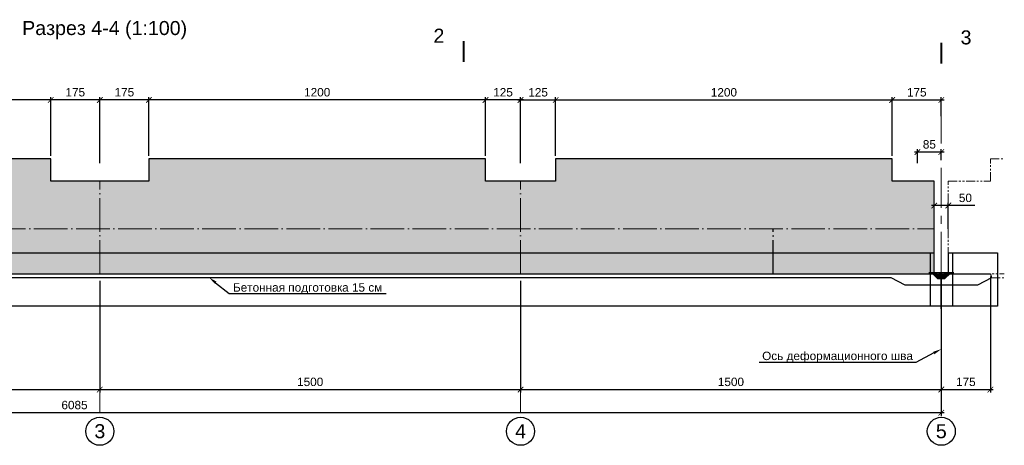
# Model space of a CAD drawing. Header units: millimetres. Extents: x 381297 to 840819, y 463079 to 618741.
# Tile 8 of 14: x 493055 to 528158, y 499756 to 514931. Entities that reach past the tile are written whole.
import ezdxf
from ezdxf import colors
from ezdxf.entities.mleader import LeaderData, LeaderLine
from ezdxf.math import Vec2, Vec3

# ---------------------------------------------------------------- set-up
doc = ezdxf.new("R2010")
doc.units = ezdxf.units.MM
for name, pattern in [('ACAD_ISO04W100', [30, 24, -3, 0, -3]), ('DASHED', [9, 6, -3]), ('PHANTOM', [63.5, 31.75, -6.35, 6.35, -6.35, 6.35, -6.35]), ('осевая', [50.8, 31.75, -6.35, 6.35, -6.35])]:
    doc.linetypes.add(name, pattern=pattern)
for name, color, linetype, lineweight in [('Бетон', 7, 'Continuous', 50), ('ГТО-2_Размеры', 7, 'Continuous', 15), ('Отдел_Выноски(стрелка)', 7, 'Continuous', 15), ('Отдел_Заглавные надписи', 7, 'Continuous', 30), ('Отдел_Разрезы. Сечения. Узлы', 7, 'Continuous', 15)]:
    doc.layers.add(name, color=color, linetype=linetype, lineweight=lineweight)
for name, color, linetype in [('ГП_металл', 7, 'Continuous'), ('Оси', 1, 'осевая'), ('Штриховка', 7, 'Continuous')]:
    doc.layers.add(name, color=color, linetype=linetype)
doc.styles.add('arial', font='arial.ttf')
doc.styles.add('ариал 0.9', font='arial.ttf', dxfattribs={"width": 0.9})
doc.styles.add('Рогун1', font='arial.ttf')
doc.dimstyles.new('100 мм', dxfattribs={"dimscale": 100, "dimtxt": 3.5, "dimasz": 2, "dimexe": 1, "dimexo": 1, "dimgap": 1.2, "dimtad": 1, "dimdec": 0, "dimlfac": 0.1, "dimrnd": 0.0001, "dimtxsty": 'Рогун1', "dimblk": 'ARCHTICK', "dimcen": 2.5, "dimdle": 1, "dimaunit": 1, "dimadec": 1, "dimazin": 0, "dimtfac": 1, "dimtdec": 0, "dimtmove": 1, "dimatfit": 3, "dimldrblk": 'ARCHTICK', "dimfxl": 1, "dimtfill": 1, "dimarcsym": 0})

# ---------------------------------------------------------------- blocks, each defined once
blk = doc.blocks.new('_ArchTick')
at = {"color": 0, "linetype": 'ByBlock', "const_width": 0.15}
blk.add_lwpolyline([(-0.5, -0.5), (0.5, 0.5)], dxfattribs=at)
blk = doc.blocks.new('*D6')
at = {"layer": 'Defpoints', "color": 0, "transparency": 16777216}
for p in [(480912, 505721), (495912, 502915), (495912, 501743)]:
    blk.add_point(p, dxfattribs=at)
at = {"layer": 'ГТО-2_Размеры', "color": 0, "lineweight": -2, "transparency": 16777216}
for p, q in [((480912, 505621), (480912, 501643)), ((495912, 502815), (495912, 501643)), ((480812, 501743), (496012, 501743))]:
    blk.add_line(p, q, dxfattribs=at)
at = {"layer": 'ГТО-2_Размеры', "color": 0, "lineweight": -2, "transparency": 16777216, "xscale": 200, "yscale": 200, "zscale": 200, "rotation": 180}
blk.add_blockref('_ArchTick', (480912, 501743), dxfattribs=at)
at = {"layer": 'ГТО-2_Размеры', "color": 0, "lineweight": -2, "transparency": 16777216, "xscale": 200, "yscale": 200, "zscale": 200}
blk.add_blockref('_ArchTick', (495912, 501743), dxfattribs=at)
at = {"layer": 'ГТО-2_Размеры', "color": 0, "transparency": 16777216, "insert": (488412, 502016), "char_height": 300, "attachment_point": 5, "style": 'Рогун1'}
blk.add_mtext('1500', dxfattribs=at)
blk = doc.blocks.new('*D3')
at = {"layer": 'Defpoints', "color": 0, "transparency": 16777216}
for p in [(495912, 505721), (510912, 505721), (510912, 501743)]:
    blk.add_point(p, dxfattribs=at)
at = {"layer": 'ГТО-2_Размеры', "color": 0, "lineweight": -2, "transparency": 16777216}
for p, q in [((495912, 505621), (495912, 501643)), ((510912, 505621), (510912, 501643)), ((495812, 501743), (511012, 501743))]:
    blk.add_line(p, q, dxfattribs=at)
at = {"layer": 'ГТО-2_Размеры', "color": 0, "lineweight": -2, "transparency": 16777216, "xscale": 200, "yscale": 200, "zscale": 200, "rotation": 180}
blk.add_blockref('_ArchTick', (495912, 501743), dxfattribs=at)
at = {"layer": 'ГТО-2_Размеры', "color": 0, "lineweight": -2, "transparency": 16777216, "xscale": 200, "yscale": 200, "zscale": 200}
blk.add_blockref('_ArchTick', (510912, 501743), dxfattribs=at)
at = {"layer": 'ГТО-2_Размеры', "color": 0, "transparency": 16777216, "insert": (503412, 502016), "char_height": 300, "attachment_point": 5, "style": 'Рогун1'}
blk.add_mtext('1500', dxfattribs=at)
blk = doc.blocks.new('*D7')
at = {"layer": 'Defpoints', "color": 0, "transparency": 16777216}
for p in [(510912, 505721), (525912, 505701), (525912, 501743)]:
    blk.add_point(p, dxfattribs=at)
at = {"layer": 'ГТО-2_Размеры', "color": 0, "lineweight": -2, "transparency": 16777216}
for p, q in [((510912, 505621), (510912, 501643)), ((525912, 505601), (525912, 501643)), ((510812, 501743), (526012, 501743))]:
    blk.add_line(p, q, dxfattribs=at)
at = {"layer": 'ГТО-2_Размеры', "color": 0, "lineweight": -2, "transparency": 16777216, "xscale": 200, "yscale": 200, "zscale": 200, "rotation": 180}
blk.add_blockref('_ArchTick', (510912, 501743), dxfattribs=at)
at = {"layer": 'ГТО-2_Размеры', "color": 0, "lineweight": -2, "transparency": 16777216, "xscale": 200, "yscale": 200, "zscale": 200}
blk.add_blockref('_ArchTick', (525912, 501743), dxfattribs=at)
at = {"layer": 'ГТО-2_Размеры', "color": 0, "transparency": 16777216, "insert": (518412, 502016), "char_height": 300, "attachment_point": 5, "style": 'Рогун1'}
blk.add_mtext('1500', dxfattribs=at)
blk = doc.blocks.new('*D4')
at = {"layer": 'Defpoints', "color": 0, "transparency": 16777216}
for p in [(465062, 505716), (525912, 504621), (465062, 500916)]:
    blk.add_point(p, dxfattribs=at)
at = {"layer": 'ГТО-2_Размеры', "color": 0, "lineweight": -2, "transparency": 16777216}
for p, q in [((465062, 505616), (465062, 500816)), ((525912, 504521), (525912, 500816)), ((526012, 500916), (464962, 500916))]:
    blk.add_line(p, q, dxfattribs=at)
at = {"layer": 'ГТО-2_Размеры', "color": 0, "lineweight": -2, "transparency": 16777216, "xscale": 200, "yscale": 200, "zscale": 200, "rotation": 180}
blk.add_blockref('_ArchTick', (465062, 500916), dxfattribs=at)
at = {"layer": 'ГТО-2_Размеры', "color": 0, "lineweight": -2, "transparency": 16777216, "xscale": 200, "yscale": 200, "zscale": 200}
blk.add_blockref('_ArchTick', (525912, 500916), dxfattribs=at)
at = {"layer": 'ГТО-2_Размеры', "color": 0, "transparency": 16777216, "insert": (495009, 501189), "char_height": 300, "attachment_point": 5, "style": 'Рогун1'}
blk.add_mtext('6085', dxfattribs=at)
blk = doc.blocks.new('*D8')
at = {"layer": 'Defpoints', "color": 0, "transparency": 16777216}
for p in [(512162, 512067), (512162, 509971), (524162, 509971)]:
    blk.add_point(p, dxfattribs=at)
at = {"layer": 'ГТО-2_Размеры', "color": 0, "lineweight": -2, "transparency": 16777216}
for p, q in [((512162, 510071), (512162, 512167)), ((524162, 510071), (524162, 512167)), ((524262, 512067), (512062, 512067))]:
    blk.add_line(p, q, dxfattribs=at)
at = {"layer": 'ГТО-2_Размеры', "color": 0, "lineweight": -2, "transparency": 16777216, "xscale": 200, "yscale": 200, "zscale": 200, "rotation": 180}
blk.add_blockref('_ArchTick', (512162, 512067), dxfattribs=at)
at = {"layer": 'ГТО-2_Размеры', "color": 0, "lineweight": -2, "transparency": 16777216, "xscale": 200, "yscale": 200, "zscale": 200}
blk.add_blockref('_ArchTick', (524162, 512067), dxfattribs=at)
at = {"layer": 'ГТО-2_Размеры', "color": 0, "transparency": 16777216, "insert": (518162, 512340), "char_height": 300, "attachment_point": 5, "style": 'Рогун1'}
blk.add_mtext('1200', dxfattribs=at)
blk = doc.blocks.new('*D9')
at = {"layer": 'Defpoints', "color": 0, "transparency": 16777216}
for p in [(509662, 512068), (509662, 509971), (510912, 509721)]:
    blk.add_point(p, dxfattribs=at)
at = {"layer": 'ГТО-2_Размеры', "color": 0, "lineweight": -2, "transparency": 16777216}
for p, q in [((509662, 510071), (509662, 512168)), ((510912, 509821), (510912, 512168)), ((511012, 512068), (509562, 512068))]:
    blk.add_line(p, q, dxfattribs=at)
at = {"layer": 'ГТО-2_Размеры', "color": 0, "lineweight": -2, "transparency": 16777216, "xscale": 200, "yscale": 200, "zscale": 200, "rotation": 180}
blk.add_blockref('_ArchTick', (509662, 512068), dxfattribs=at)
at = {"layer": 'ГТО-2_Размеры', "color": 0, "lineweight": -2, "transparency": 16777216, "xscale": 200, "yscale": 200, "zscale": 200}
blk.add_blockref('_ArchTick', (510912, 512068), dxfattribs=at)
at = {"layer": 'ГТО-2_Размеры', "color": 0, "transparency": 16777216, "insert": (510287, 512341), "char_height": 300, "attachment_point": 5, "style": 'Рогун1'}
blk.add_mtext('125', dxfattribs=at)
blk = doc.blocks.new('*D10')
at = {"layer": 'Defpoints', "color": 0, "transparency": 16777216}
for p in [(497662, 512069), (497662, 509971), (509662, 509971)]:
    blk.add_point(p, dxfattribs=at)
at = {"layer": 'ГТО-2_Размеры', "color": 0, "lineweight": -2, "transparency": 16777216}
for p, q in [((497662, 510071), (497662, 512169)), ((509662, 510071), (509662, 512169)), ((509762, 512069), (497562, 512069))]:
    blk.add_line(p, q, dxfattribs=at)
at = {"layer": 'ГТО-2_Размеры', "color": 0, "lineweight": -2, "transparency": 16777216, "xscale": 200, "yscale": 200, "zscale": 200, "rotation": 180}
blk.add_blockref('_ArchTick', (497662, 512069), dxfattribs=at)
at = {"layer": 'ГТО-2_Размеры', "color": 0, "lineweight": -2, "transparency": 16777216, "xscale": 200, "yscale": 200, "zscale": 200}
blk.add_blockref('_ArchTick', (509662, 512069), dxfattribs=at)
at = {"layer": 'ГТО-2_Размеры', "color": 0, "transparency": 16777216, "insert": (503662, 512343), "char_height": 300, "attachment_point": 5, "style": 'Рогун1'}
blk.add_mtext('1200', dxfattribs=at)
blk = doc.blocks.new('*D11')
at = {"layer": 'Defpoints', "color": 0, "transparency": 16777216}
for p in [(494162, 512069), (494162, 509971), (495912, 509713)]:
    blk.add_point(p, dxfattribs=at)
at = {"layer": 'ГТО-2_Размеры', "color": 0, "lineweight": -2, "transparency": 16777216}
for p, q in [((494162, 510071), (494162, 512169)), ((495912, 509813), (495912, 512169)), ((496012, 512069), (494062, 512069))]:
    blk.add_line(p, q, dxfattribs=at)
at = {"layer": 'ГТО-2_Размеры', "color": 0, "lineweight": -2, "transparency": 16777216, "xscale": 200, "yscale": 200, "zscale": 200, "rotation": 180}
blk.add_blockref('_ArchTick', (494162, 512069), dxfattribs=at)
at = {"layer": 'ГТО-2_Размеры', "color": 0, "lineweight": -2, "transparency": 16777216, "xscale": 200, "yscale": 200, "zscale": 200}
blk.add_blockref('_ArchTick', (495912, 512069), dxfattribs=at)
at = {"layer": 'ГТО-2_Размеры', "color": 0, "transparency": 16777216, "insert": (495037, 512343), "char_height": 300, "attachment_point": 5, "style": 'Рогун1'}
blk.add_mtext('175', dxfattribs=at)
blk = doc.blocks.new('*D12')
at = {"layer": 'Defpoints', "color": 0, "transparency": 16777216}
for p in [(482162, 512071), (482162, 509971), (494162, 509971)]:
    blk.add_point(p, dxfattribs=at)
at = {"layer": 'ГТО-2_Размеры', "color": 0, "lineweight": -2, "transparency": 16777216}
for p, q in [((482162, 510071), (482162, 512171)), ((494162, 510071), (494162, 512171)), ((494262, 512071), (482062, 512071))]:
    blk.add_line(p, q, dxfattribs=at)
at = {"layer": 'ГТО-2_Размеры', "color": 0, "lineweight": -2, "transparency": 16777216, "xscale": 200, "yscale": 200, "zscale": 200, "rotation": 180}
blk.add_blockref('_ArchTick', (482162, 512071), dxfattribs=at)
at = {"layer": 'ГТО-2_Размеры', "color": 0, "lineweight": -2, "transparency": 16777216, "xscale": 200, "yscale": 200, "zscale": 200}
blk.add_blockref('_ArchTick', (494162, 512071), dxfattribs=at)
at = {"layer": 'ГТО-2_Размеры', "color": 0, "transparency": 16777216, "insert": (488162, 512344), "char_height": 300, "attachment_point": 5, "style": 'Рогун1'}
blk.add_mtext('1200', dxfattribs=at)
blk = doc.blocks.new('*D17')
at = {"layer": 'Defpoints', "color": 0, "transparency": 16777216}
for p in [(525662, 508303), (526162, 507372), (525662, 507208)]:
    blk.add_point(p, dxfattribs=at)
at = {"layer": 'ГТО-2_Размеры', "color": 0, "lineweight": -2, "transparency": 16777216}
for p, q in [((526262, 508303), (525562, 508303)), ((525662, 507308), (525662, 508403)), ((526162, 507472), (526162, 508403)), ((527107, 508303), (526162, 508303))]:
    blk.add_line(p, q, dxfattribs=at)
at = {"layer": 'ГТО-2_Размеры', "color": 0, "lineweight": -2, "transparency": 16777216, "xscale": 200, "yscale": 200, "zscale": 200, "rotation": 180}
blk.add_blockref('_ArchTick', (525662, 508303), dxfattribs=at)
at = {"layer": 'ГТО-2_Размеры', "color": 0, "lineweight": -2, "transparency": 16777216, "xscale": 200, "yscale": 200, "zscale": 200}
blk.add_blockref('_ArchTick', (526162, 508303), dxfattribs=at)
at = {"layer": 'ГТО-2_Размеры', "color": 0, "transparency": 16777216, "insert": (526772, 508576), "char_height": 300, "attachment_point": 5, "style": 'Рогун1'}
blk.add_mtext('50', dxfattribs=at)
blk = doc.blocks.new('*D18')
at = {"layer": 'Defpoints', "color": 0, "transparency": 16777216}
for p in [(524162, 512067), (525912, 511392), (524162, 509971)]:
    blk.add_point(p, dxfattribs=at)
at = {"layer": 'ГТО-2_Размеры', "color": 0, "lineweight": -2, "transparency": 16777216}
for p, q in [((524162, 510071), (524162, 512167)), ((525912, 511492), (525912, 512167)), ((526012, 512067), (524062, 512067))]:
    blk.add_line(p, q, dxfattribs=at)
at = {"layer": 'ГТО-2_Размеры', "color": 0, "lineweight": -2, "transparency": 16777216, "xscale": 200, "yscale": 200, "zscale": 200, "rotation": 180}
blk.add_blockref('_ArchTick', (524162, 512067), dxfattribs=at)
at = {"layer": 'ГТО-2_Размеры', "color": 0, "lineweight": -2, "transparency": 16777216, "xscale": 200, "yscale": 200, "zscale": 200}
blk.add_blockref('_ArchTick', (525912, 512067), dxfattribs=at)
at = {"layer": 'ГТО-2_Размеры', "color": 0, "transparency": 16777216, "insert": (525037, 512340), "char_height": 300, "attachment_point": 5, "style": 'Рогун1'}
blk.add_mtext('175', dxfattribs=at)
blk = doc.blocks.new('*D19')
at = {"layer": 'Defpoints', "color": 0, "transparency": 16777216}
for p in [(527662, 505873), (525912, 505471), (527662, 501743)]:
    blk.add_point(p, dxfattribs=at)
at = {"layer": 'ГТО-2_Размеры', "color": 0, "lineweight": -2, "transparency": 16777216}
for p, q in [((527662, 505773), (527662, 501643)), ((525912, 505371), (525912, 501643)), ((525812, 501743), (527762, 501743))]:
    blk.add_line(p, q, dxfattribs=at)
at = {"layer": 'ГТО-2_Размеры', "color": 0, "lineweight": -2, "transparency": 16777216, "xscale": 200, "yscale": 200, "zscale": 200, "rotation": 180}
blk.add_blockref('_ArchTick', (525912, 501743), dxfattribs=at)
at = {"layer": 'ГТО-2_Размеры', "color": 0, "lineweight": -2, "transparency": 16777216, "xscale": 200, "yscale": 200, "zscale": 200}
blk.add_blockref('_ArchTick', (527662, 501743), dxfattribs=at)
at = {"layer": 'ГТО-2_Размеры', "color": 0, "transparency": 16777216, "insert": (526787, 502016), "char_height": 300, "attachment_point": 5, "style": 'Рогун1'}
blk.add_mtext('175', dxfattribs=at)
blk = doc.blocks.new('*D25')
at = {"layer": 'Defpoints', "color": 0, "transparency": 16777216}
for p in [(495912, 512069), (495912, 509971), (497662, 509971)]:
    blk.add_point(p, dxfattribs=at)
at = {"layer": 'ГТО-2_Размеры', "color": 0, "lineweight": -2, "transparency": 16777216}
for p, q in [((495912, 510071), (495912, 512169)), ((497662, 510071), (497662, 512169)), ((497762, 512069), (495812, 512069))]:
    blk.add_line(p, q, dxfattribs=at)
at = {"layer": 'ГТО-2_Размеры', "color": 0, "lineweight": -2, "transparency": 16777216, "xscale": 200, "yscale": 200, "zscale": 200, "rotation": 180}
blk.add_blockref('_ArchTick', (495912, 512069), dxfattribs=at)
at = {"layer": 'ГТО-2_Размеры', "color": 0, "lineweight": -2, "transparency": 16777216, "xscale": 200, "yscale": 200, "zscale": 200}
blk.add_blockref('_ArchTick', (497662, 512069), dxfattribs=at)
at = {"layer": 'ГТО-2_Размеры', "color": 0, "transparency": 16777216, "insert": (496787, 512343), "char_height": 300, "attachment_point": 5, "style": 'Рогун1'}
blk.add_mtext('175', dxfattribs=at)
blk = doc.blocks.new('*D26')
at = {"layer": 'Defpoints', "color": 0, "transparency": 16777216}
for p in [(510912, 512067), (510912, 509971), (512162, 509971)]:
    blk.add_point(p, dxfattribs=at)
at = {"layer": 'ГТО-2_Размеры', "color": 0, "lineweight": -2, "transparency": 16777216}
for p, q in [((510912, 510071), (510912, 512167)), ((512162, 510071), (512162, 512167)), ((512262, 512067), (510812, 512067))]:
    blk.add_line(p, q, dxfattribs=at)
at = {"layer": 'ГТО-2_Размеры', "color": 0, "lineweight": -2, "transparency": 16777216, "xscale": 200, "yscale": 200, "zscale": 200, "rotation": 180}
blk.add_blockref('_ArchTick', (510912, 512067), dxfattribs=at)
at = {"layer": 'ГТО-2_Размеры', "color": 0, "lineweight": -2, "transparency": 16777216, "xscale": 200, "yscale": 200, "zscale": 200}
blk.add_blockref('_ArchTick', (512162, 512067), dxfattribs=at)
at = {"layer": 'ГТО-2_Размеры', "color": 0, "transparency": 16777216, "insert": (511537, 512340), "char_height": 300, "attachment_point": 5, "style": 'Рогун1'}
blk.add_mtext('125', dxfattribs=at)
blk = doc.blocks.new('*D42')
at = {"layer": 'Defpoints', "color": 0, "transparency": 16777216}
for p in [(525062, 510211), (525062, 509721), (525912, 509825)]:
    blk.add_point(p, dxfattribs=at)
at = {"layer": 'ГТО-2_Размеры', "color": 0, "lineweight": -2, "transparency": 16777216}
for p, q in [((526012, 510211), (524962, 510211)), ((525062, 509821), (525062, 510311)), ((525912, 509925), (525912, 510311))]:
    blk.add_line(p, q, dxfattribs=at)
at = {"layer": 'ГТО-2_Размеры', "color": 0, "transparency": 16777216, "insert": (525487, 510484), "char_height": 300, "attachment_point": 5, "style": 'Рогун1', "bg_fill": 3, "box_fill_scale": 1.1, "bg_fill_color": 256, "bg_fill_true_color": 13158600, "bg_fill_transparency": 0}
blk.add_mtext('85', dxfattribs=at)
at = {"layer": 'ГТО-2_Размеры', "color": 0, "lineweight": -2, "transparency": 16777216, "xscale": 200, "yscale": 200, "zscale": 200, "rotation": 180}
blk.add_blockref('_ArchTick', (525062, 510211), dxfattribs=at)
at = {"layer": 'ГТО-2_Размеры', "color": 0, "lineweight": -2, "transparency": 16777216, "xscale": 200, "yscale": 200, "zscale": 200}
blk.add_blockref('_ArchTick', (525912, 510211), dxfattribs=at)

msp = doc.modelspace()

# ---------------------------------------------------------------- hatches: boundary and pattern name
h = msp.add_hatch()
h.set_pattern_fill('AR-SAND', color=256, scale=0.3)
h.set_pattern_definition([(37.5, (523569.917, 505156.808), (-0.48001, 14.682397), [0, -11.5824, 0, -12.954, 0, -12.3825]), (7.5, (523569.917, 505156.808), (13.4857, 21.50475), [0, -6.2484, 0, -10.4394, 0, -4.0005]), (327.5, (523560.545, 505156.808), (23.72977, 0.043116), [0, -3.81, 0, -13.716, 0, -17.907]), (317.5, (523560.545, 505156.808), (22.9067, 6.68788), [0, -1.905, 0, -8.9916, 0, -10.287])])
h.paths.add_polyline_path([(525470.8721987, 505922.9286093), (525470.9813723, 505891.7059835), (525732.9992886, 505893.071515), (525732.9992886, 505892.071515), (526353.0299147, 505893.1846456), (526352.9992886, 505923.071515)])
h = msp.add_hatch()
h.set_pattern_fill('ANSI37', color=256, scale=10)
h.set_pattern_definition([(45, (523452.606, 505106.552), (-22.45064, 22.45064), []), (135, (523452.606, 505106.552), (-22.45064, -22.45064), [])])
h.paths.add_polyline_path([(525616.8891829, 505884.4092907), (525617.64266, 505883.6330607), (525773.552606, 505728.0105789), (526045.4137096, 505728.0105789), (526209.6661515, 505883.5031663)])
at = {"layer": 'Штриховка', "lineweight": 13}
h = msp.add_hatch(dxfattribs=at)
h.set_pattern_fill('AR-CONC', color=256, scale=10)
h.set_pattern_definition([(50, (118187.9, -7956.8), (1821.8467, -159.391), [190.5, -2095.5]), (355, (118187.9, -7956.8), (-352.434, 1910.5685), [152.4, -1676.406]), (100.45144, (118339.7, -7970), (1469.4125, 1751.1775), [161.9, -1780.9024]), (46.1842, (118187.9, -7448.8), (2710.7904, -420.423), [285.75, -3143.25]), (96.63556, (118413.8, -7483.8), (2374.041, 2474.261), [242.85, -2671.356]), (351.18415, (118188, -7448.8), (2374.041, 2474.261), [228.6, -2514.597]), (21, (118441.9, -7575.8), (1516.144, -1022.652), [190.5, -2095.5]), (326, (118441.9, -7575.8), (618.0203, 1841.8797), [152.4, -1676.4]), (71.45144, (118568.2, -7661), (2134.164, 819.2277), [161.9, -1780.8994]), (37.5, (118187.9, -7956.8), (30.88603, 845.5504), [0, -1656.08, 0, -1701.8, 0, -1682.75]), (7.5, (118187.9, -7956.8), (668.1966, 1001.8057), [0, -970.28, 0, -1617.98, 0, -641.35]), (327.5, (117621.46, -7956.8), (1355.90595, -57.28744), [0, -635, 0, -1981.2, 0, -2628.9]), (317.5, (117367.5, -7956.8), (1481.2918, 254.265), [0, -825.5, 0, -1315.72, 0, -1866.9])])
h.paths.add_polyline_path([(467661.9873703, 509171.3392228), (465061.9873703, 509171.3392228), (465061.9873703, 505871.3392228), (524911.9873703, 505871.3392228), (525611.9873703, 505871.340078), (525611.9873703, 509171.340078), (524161.9873705, 509171.3392228), (524161.9873705, 509971.3392228), (512161.9873704, 509971.3392228), (512161.9873704, 509171.3392228), (509661.9873704, 509171.3392228), (509661.9873704, 509971.3392228), (497661.9873701, 509971.3392228), (497661.9873701, 509171.3392228), (494161.9873705, 509171.3392228), (494161.9873705, 509971.3392228), (482161.9873704, 509971.3392228), (482161.9873704, 509171.3392228), (479661.9873704, 509171.3392228), (479661.9873704, 509971.3392228), (467661.9873703, 509971.3392228)])

# ---------------------------------------------------------------- linework, layer by layer
at = {"color": 4, "linetype": 'ACAD_ISO04W100', "lineweight": 15, "ltscale": 50}
for points in [[(495911.9873703, 505871.3396702), (495911.9873704, 509171.3392228)], [(510911.9873703, 505871.3396702), (510911.9873704, 509171.3392228)], [(465061.9873703, 507471.3392228), (525661.9873703, 507471.3392228)]]:
    msp.add_lwpolyline(points, dxfattribs=at)
at = {"color": 4, "linetype": 'ACAD_ISO04W100', "ltscale": 50}
msp.add_lwpolyline([(519911.9873703, 505871.3396702), (519911.9873704, 507471.3392228)], dxfattribs=at)
at = {"color": 3, "lineweight": 25}
msp.add_lwpolyline([(526352.9525671, 505872.6945339), (527661.9873701, 505872.6945339), (527697.2222727, 505721.2532156), (527197.3975667, 505471.3408627), (524626.5771739, 505471.3408627), (524126.752468, 505721.2532156), (464961.9873703, 505721.2532156), (464961.9873703, 505871.3392228), (465061.9873703, 505871.3392228)], dxfattribs=at)
at = {"color": 4, "lineweight": 25, "ltscale": 100}
msp.add_lwpolyline([(525373.2426839, 505871.3392228), (525611.9873703, 505871.3392228), (525781.9873703, 505701.3392228), (526041.9873703, 505701.3392228), (526211.9873703, 505871.3392228), (526484.0594247, 505871.3392228)], dxfattribs=at)
at = {"linetype": 'DASHED', "ltscale": 7, "const_width": 10}
for points in [[(525470.9813723, 505891.7059835), (526352.9933683, 505891.7059835)], [(526035.504174, 505721.4206517), (525769.7636659, 505721.4206517), (525614.2135504, 505876.7371476), (525470.9813723, 505876.7371476)]]:
    msp.add_lwpolyline(points, dxfattribs=at)
at = {"color": 4, "ltscale": 100}
msp.add_lwpolyline([(525470.8721987, 505922.9286093), (526353.1421944, 505922.9286093)], dxfattribs=at)
at = {"linetype": 'DASHED', "lineweight": 25, "ltscale": 7, "const_width": 10}
msp.add_lwpolyline([(525781.6159222, 505707.6122126), (526040.2711411, 505707.6122126), (526209.7637103, 505876.3392228), (526352.9933683, 505876.3392228)], dxfattribs=at)
for centre in [(495911.9873703, 500255.559852), (510911.9873703, 500255.559852), (525911.9873703, 500255.559852)]:
    msp.add_circle(centre, 500)
at = {"layer": 'Бетон', "color": 1, "lineweight": 25, "ltscale": 10}
for points in [[(526161.9873703, 506621.3392228), (527913.288837, 506621.3392228), (527913.288837, 504721.3392228), (464961.9873703, 504721.3392228), (464961.9873703, 510721.3392228), (465361.9873703, 510721.3392228), (465361.9873703, 506621.3392228), (525661.9873703, 506621.3392228)], [(525513.288837, 506621.3392228), (525513.288837, 504721.3392228)], [(526161.9873703, 506621.3392228), (526161.9873703, 505922.9286093)], [(526313.288837, 506621.3392228), (526313.288837, 504721.3392228)]]:
    msp.add_lwpolyline(points, dxfattribs=at)
at = {"layer": 'Бетон', "color": 2, "lineweight": 25, "ltscale": 10}
msp.add_lwpolyline([(525661.9873703, 505871.3409332), (525661.9873703, 509171.3392228), (524161.9873705, 509171.3392228), (524161.9873705, 509971.3392228), (512161.9873704, 509971.3392228), (512161.9873704, 509171.3392228), (509661.9873704, 509171.3392228), (509661.9873704, 509971.3392228), (497661.9873701, 509971.3392228), (497661.9873701, 509171.3392228), (494161.9873705, 509171.3392228), (494161.9873705, 509971.3392228), (482161.9873704, 509971.3392228), (482161.9873704, 509171.3392228), (479661.9873704, 509171.3392228), (479661.9873704, 509971.3392228), (467661.9873703, 509971.3392228), (467661.9873703, 509171.3392228), (465061.9873703, 509171.3392228), (465061.9873703, 505871.3392228)], close=True, dxfattribs=at)
at = {"layer": 'Бетон', "color": 251, "linetype": 'PHANTOM', "lineweight": 0, "ltscale": 10}
for points in [[(526161.9873703, 505871.3392228), (526161.9873703, 509171.3392228), (527661.9873701, 509171.3392228), (527661.9873701, 509971.3392228), (528158.3336692, 509971.3392228)], [(526711.9873703, 505871.0989964), (528158.3336692, 505871.0989964)], [(527697.2222727, 505721.2532156), (528158.3336692, 505721.2532156)]]:
    msp.add_lwpolyline(points, dxfattribs=at)
at = {"layer": 'Бетон', "color": 1, "lineweight": 35, "ltscale": 10}
msp.add_lwpolyline([(525911.9873703, 505701.3392228), (525911.9873703, 504621.3392228)], dxfattribs=at)
at = {"layer": 'ГП_металл', "color": 1, "lineweight": 30, "const_width": 4}
msp.add_lwpolyline([(526045.4137096, 505728.0105789), (525773.552606, 505728.0105789), (525617.2659214, 505884.0211757), (525470.8727571, 505884.2432608), (525470.8720354, 505934.2430738)], dxfattribs=at)
at = {"layer": 'ГП_металл', "color": 1, "lineweight": 30}
msp.add_lwpolyline([(525781.6159222, 505714.2021397, 4, 4, 0), (526036.482201, 505714.2021397, 4, 4, 0), (526209.6661515, 505883.5031663, 4, 4, 0), (526352.9933683, 505883.5031663, 4, 4, 0), (526353.182112, 505933.5031663, 0, 0, 0)], format="xyseb", dxfattribs=at)
at = {"layer": 'Оси', "linetype": 'осевая', "lineweight": 15, "ltscale": 45}
for points in [[(525911.9873703, 511940.720163), (525911.9873703, 500755.559852)], [(495911.9873703, 504621.3392228), (495911.9873703, 500755.559852)], [(510911.9873703, 504621.3392228), (510911.9873703, 500755.559852)]]:
    msp.add_lwpolyline(points, dxfattribs=at)
at = {"layer": 'Отдел_Разрезы. Сечения. Узлы'}
for points in [[(508884.2414344, 513422.5905506, 75, 75, 0), (508884.2843953, 514172.5905495, 75, 75, 0), (508884.270075, 513922.5905499, 0, 100, 0), (508384.2700758, 513922.6191905, 0, 0, 0), (507634.270077, 513922.6621515, 0, 0, 0)], [(525912.016011, 513362.6702183, 75, 75, 0), (525911.97305, 514112.6702172, 75, 75, 0), (525911.9873703, 513862.6702176, 0, 100, 0), (526411.9873695, 513862.6988582, 0, 0, 0), (527161.9873683, 513862.7418192, 0, 0, 0)]]:
    msp.add_lwpolyline(points, format="xyseb", dxfattribs=at)

# ---------------------------------------------------------------- texts
at = {"layer": 'Отдел_Заглавные надписи', "char_height": 500, "attachment_point": 5, "style": 'arial'}
for s, insert, width in [('Разрез 4-4 (1:100)', (496083.7157248, 514558.1347307), 6821.467300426), ('3', (495911.9873703, 500255.559852), 487.007697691), ('4', (510911.9873703, 500255.559852), 487.007697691), ('5', (525911.9873703, 500255.559852), 487.007697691)]:
    msp.add_mtext(s, dxfattribs=dict(at, insert=insert, width=width))
at = {"layer": 'Отдел_Разрезы. Сечения. Узлы', "style": 'ариал 0.9'}
msp.add_text('2', height=500, rotation=360, dxfattribs=at).set_placement((507806.8322956, 514110.1491179, 1507.2841379))
msp.add_text('3', height=500, dxfattribs=at).set_placement((526599.5888605, 514050.2287856, 1507.2841379))

# ---------------------------------------------------------------- dimensions: what is measured, and where the dimension line sits
at = {"layer": 'ГТО-2_Размеры'}
for base, p1, p2, picture, middle in [((482161.9873704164, 512070.6501396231), (494161.9873705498, 509971.3392228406), (482161.9873704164, 509971.3392228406), '*D12', (488161.9873704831, 512343.8220359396)), ((494161.9873705, 512069.4001396), (495911.9873703, 509712.8625428), (494161.9873705, 509971.3392228), '*D11', (495036.9873704, 512342.5720359)), ((495911.9873703, 512069.4001396), (497661.9873701, 509971.3392228), (495911.9873703, 509971.3392228), '*D25', (496786.9873702, 512342.5720359)), ((497661.9873700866, 512069.4001396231), (509661.9873704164, 509971.3392228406), (497661.9873700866, 509971.3392228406), '*D10', (503661.9873702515, 512342.5720359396)), ((509661.9873704, 512068.1501396), (510911.9873704, 509720.8144815), (509661.9873704, 509971.3392228), '*D9', (510286.9873704, 512341.3220359)), ((510911.9873704, 512066.9001396), (512161.9873704, 509971.3392228), (510911.9873704, 509971.3392228), '*D26', (511536.9873704, 512340.0720359)), ((512161.9873704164, 512066.9001396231), (524161.9873705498, 509971.3392228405), (512161.9873704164, 509971.3392228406), '*D8', (518161.9873704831, 512340.0720359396)), ((524161.9873705, 512066.9001396), (525911.9873703, 511391.5680617), (524161.9873705, 509971.3392228), '*D18', (525036.9873704, 512340.0720359)), ((527661.9873701, 501742.8757336), (525911.9873703, 505471.3408627), (527661.9873701, 505872.6945339), '*D19', (526786.9873702, 502016.0476299)), ((495911.9873703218, 501742.8757335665), (480911.9873703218, 505721.2532156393), (495911.9873703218, 502915.4053554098), '*D6', (488411.9873703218, 502016.047629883)), ((510911.9873703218, 501742.8757335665), (495911.9873703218, 505721.2532156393), (510911.9873703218, 505721.2532156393), '*D3', (503411.9873703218, 502016.047629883)), ((525911.9873703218, 501742.8757335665), (510911.9873703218, 505721.2532156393), (525911.9873703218, 505701.3392228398), '*D7', (518411.9873703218, 502016.047629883))]:
    dim = msp.add_linear_dim(base=base, p1=p1, p2=p2, dimstyle='100 мм', override={"dimtxt": 3, "dimdec": 6, "dimtfill": 0}, dxfattribs=at)
    dim.commit()
    dim.dimension.update_dxf_attribs({"geometry": picture, "text_midpoint": middle})
for base, p1, p2, picture, middle in [((525661.9873703, 508302.7200571), (526161.9873703, 507372.3052897), (525661.9873703, 507207.5828506), '*D17', (526772.398593, 508376.5818375)), ((465061.9873703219, 500915.7399450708), (525911.9873703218, 504621.3392228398), (465061.9873703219, 505715.9517754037), '*D4', (495008.5018044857, 500915.7399450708))]:
    dim = msp.add_linear_dim(base=base, p1=p1, p2=p2, dimstyle='100 мм', override={"dimtxt": 3, "dimdec": 6, "dimtfill": 0}, dxfattribs=at)
    dim.commit()
    dim.dimension.update_dxf_attribs({"geometry": picture, "text_midpoint": middle, "dimtype": 160})

# ---------------------------------------------------------------- leaders
at = {"layer": 'Отдел_Выноски(стрелка)'}
ml = msp.add_multileader_mtext('Standard', dxfattribs=at)
ml.set_content('Бетонная подготовка 15 см', color=256, style='arial')
ml.set_leader_properties()
ml.build(insert=Vec2(0, 0))
ml.multileader.update_dxf_attribs({"text_left_attachment_type": 6, "text_right_attachment_type": 6, "dogleg_length": 136.6171409, "arrow_head_size": 300})
ctx = ml.context
ctx.base_point, ctx.char_height, ctx.arrow_head_size, ctx.plane_origin = Vec3(500657.1153608, 505172.7183496), 300, 300, Vec3(497205.9572732, 513861.8619058)
ctx.left_attachment, ctx.right_attachment = 6, 6
notes = []
notes.append((ctx, [(0, (1, 1, 0), (500520.4982199, 505172.7183496), (1, 0), 136.6171409, [(0, [(499806.464635, 505740.5099269)], 0, [])])]))
ctx.mtext.insert, ctx.mtext.width, ctx.mtext.defined_height, ctx.mtext.flow_direction = Vec3(500659.1153608, 505534.3145297), 5404.37654058, 383.2878581, 5
ml = msp.add_multileader_mtext('Standard', dxfattribs=at)
ml.set_content('Ось деформационного шва', color=256, style='arial')
ml.set_leader_properties()
ml.build(insert=Vec2(0, 0))
ml.multileader.update_dxf_attribs({"text_left_attachment_type": 6, "text_right_attachment_type": 6, "dogleg_length": 136.6171409, "arrow_head_size": 300})
ctx = ml.context
ctx.base_point, ctx.char_height, ctx.arrow_head_size, ctx.plane_origin = Vec3(519522.8938991, 502711.1032021), 300, 300, Vec3(520987.0830041, 509036.6125316)
ctx.left_attachment, ctx.right_attachment = 6, 6
notes.append((ctx, [(1, (1, 1, 0), (525003.1426907, 502711.1032021), (-1, 0), 136.6171409, [(0, [(525911.9873703, 503186.1772247)], 0, [])])]))
ctx.mtext.insert, ctx.mtext.width, ctx.mtext.defined_height, ctx.mtext.flow_direction = Vec3(519524.8938991, 503094.3910602), 5389.26103031, 383.2878581, 5
for ctx, leaders in notes:
    for number, flags, end, landing, length, lines in leaders:
        leader = LeaderData()
        leader.index, (leader.has_last_leader_line, leader.has_dogleg_vector, leader.attachment_direction) = number, flags
        leader.last_leader_point, leader.dogleg_vector, leader.dogleg_length = Vec3(end), Vec3(landing), length
        for number, points, colour, breaks in lines:
            line = LeaderLine()
            line.index, line.vertices, line.color, line.breaks = number, Vec3.list(points), colors.encode_raw_color(colour), breaks
            leader.lines.append(line)
        ctx.leaders.append(leader)

# ---------------------------------------------------------------- next in the draw order: dimensions: what is measured, and where the dimension line sits
at = {"layer": 'ГТО-2_Размеры'}
dim = msp.add_linear_dim(base=(525061.9873703, 510210.6594306), p1=(525911.9873703, 509824.8887151), p2=(525061.9873703, 509720.7789932), dimstyle='100 мм', override={"dimtxt": 3, "dimdec": 6}, dxfattribs=at)
dim.commit()
dim.dimension.update_dxf_attribs({"geometry": '*D42', "text_midpoint": (525486.9873703, 510210.6594306), "dimtype": 160})

doc.saveas('drawing.dxf')
